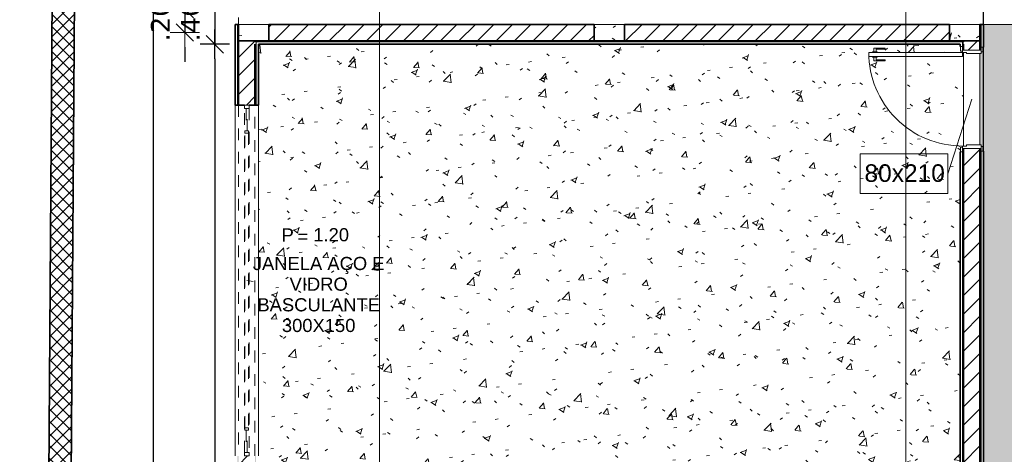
# Model space of a CAD drawing. Header units: millimetres. Extents: x -109 to 627, y -178 to 173.
# Tile 109 of 178: x 317.19 to 325.6, y -142.36 to -138.65. Entities that reach past the tile are written whole.
import ezdxf

# ---------------------------------------------------------------- set-up
doc = ezdxf.new("R2010")
doc.units = ezdxf.units.MM
doc.linetypes.add('Traço Curto', pattern=[0.00153, 0.001, -0.00053])
for name, color, linetype, lineweight in [('ARQ - ALVENARIA - OSSO', 2, 'Continuous', 35), ('ARQ - COTAS', 8, 'Continuous', 5), ('ARQ - DIVISORIA', 3, 'Continuous', 35), ('ARQ - JANELA', 2, 'Traço Curto', 5), ('ARQ - PAREDE VISTA', 4, 'Continuous', 9), ('ARQ - PAREDES_HACHURA', 9, 'Continuous', 35), ('ARQ - PAREDES_REVESTIMENTO', 3, 'Continuous', 35), ('ARQ - PILAR', 4, 'Continuous', 15), ('ARQ - PISO', 9, 'Continuous', 5), ('ARQ - PISO_HACHURA_SUPERFICIE', 9, 'Continuous', 5), ('ARQ - PORTA', 3, 'Continuous', 9), ('ARQ - PORTA_FOLHA', 3, 'Continuous', 20), ('ARQ - PORTA_GIRO', 1, 'Continuous', 5), ('ARQ - SIMBOLO_CORTE', 2, 'Continuous', 5), ('ARQ -SIMBOLO_PORTA', 2, 'Continuous', 9), ('ARQ -TEXTO_JANELA', 2, 'Continuous', 9)]:
    doc.layers.add(name, color=color, linetype=linetype, lineweight=lineweight)
doc.styles.add('Arial_2', font='arial.ttf', dxfattribs={"height": 0.15})
doc.styles.add('Arial_3', font='arial.ttf', dxfattribs={"height": 0.0015})
doc.styles.add('Arial_4', font='arial.ttf', dxfattribs={"height": 0.1125})
doc.styles.add('FNDE Texto Cota 0100', font='verdana.ttf', dxfattribs={"height": 0.16})
doc.dimstyles.new('FNDE 1-0100', dxfattribs={"dimscale": 2.5, "dimtxt": 0.16, "dimasz": 0.05, "dimexe": 0.15, "dimexo": 0.15, "dimgap": 0.05, "dimtad": 1, "dimzin": 4, "dimdsep": 46, "dimtxsty": 'FNDE Texto Cota 0100', "dimblk": 'tic', "dimcen": 0.15, "dimdle": 0.15, "dimse1": 1, "dimse2": 1, "dimclrd": 251, "dimclre": 251, "dimclrt": 256, "dimaunit": 1, "dimadec": 3, "dimazin": 0, "dimtfac": 1, "dimtix": 1, "dimtmove": 2, "dimatfit": 3, "dimldrblk": 'tic', "dimfxl": 0.15, "dimtvp": 1, "dimtolj": 1, "dimtzin": 0, "dimarcsym": 0})
pattern_1 = [(50, (316.12565, -147.12975), (0.5462905, -0.0472954), [0.056985, -0.628837]), (355, (316.12565, -147.12975), (-0.105401, 0.573222), [0.045988, -0.50287]), (100.451, (316.17164, -147.13375), (0.44084, 0.525572), [0.048987, -0.533862]), (46.184, (316.12565, -146.9778), (0.812912, -0.126028), [0.085978, -0.942756]), (96.636, (316.1936, -146.9878), (0.71181, 0.74206), [0.07298, -0.800793]), (351.184, (316.12565, -146.9778), (0.712045, 0.742424), [0.068982, -0.753805]), (21, (316.20163, -147.0158), (0.454867, -0.3062124), [0.056985, -0.628837]), (326, (316.20163, -147.0158), (0.185717, 0.552451), [0.045988, -0.50287]), (71.451, (316.2396, -147.0408), (0.64037, 0.245952), [0.048987, -0.533862]), (37.5, (316.12565, -147.12975), (0.0092036, 0.2540508), [0.0249935, -0.4718778, 0.0249935, -0.4848744, -0.5048692]), (37.5, (316.12565, -147.12975), (0.0092036, 0.2540508), [-1.006739, 0.0249935, -0.479876]), (7.5, (316.12565, -147.12975), (0.2004088, 0.3006604), [0.0249935, -0.265931, 0.0249935, -0.459881, -0.1919503]), (7.5, (316.12565, -147.12975), (0.2004088, 0.3006604), [-0.775799, 0.0249935, -0.166957]), (327.5, (315.9557, -147.12975), (0.4063776, -0.0170732), [0.0249935, -0.1649573, 0.0249935, -0.5688527, -0.7887957]), (327.5, (315.9557, -147.12975), (0.4063776, -0.0170732), [-0.784797, 0.0249935, -0.763802]), (317.5, (315.8797, -147.12975), (0.4438837, 0.075988), [0.0249935, -0.222942, 0.0249935, -0.369904, -0.559855]), (317.5, (315.8797, -147.12975), (0.4438837, 0.075988), [-0.641834, 0.024994, -0.534861])]
pattern_2 = [(45, (316.12565, -147.12975), (-0.0791755, 0.0791755), [])]

# ---------------------------------------------------------------- blocks, each defined once
blk = doc.blocks.new('POR_PM_GIRO_1FL - 80 x 210 cm Externa-6277260-NÍVEL 1')
at = {"layer": 'ARQ - PORTA'}
for p, q in [((-0.405, 0.095), (-0.445, 0.095)), ((-0.445, 0.095), (-0.445, 0.08)), ((-0.405, 0.08), (-0.405, 0.095)), ((0.445, 0.095), (0.405, 0.095)), ((0.405, 0.095), (0.405, 0.08)), ((0.445, 0.08), (0.445, 0.095)), ((-0.445, 0.08), (-0.405, 0.08)), ((-0.42, 0.08), (-0.42, -0.08)), ((-0.39, 0.08), (-0.405, 0.08)), ((-0.39, -0.045), (-0.39, 0.08)), ((0.39, 0.08), (0.39, -0.045)), ((0.405, 0.08), (0.39, 0.08)), ((0.405, 0.08), (0.445, 0.08)), ((0.42, -0.08), (0.42, 0.08)), ((-0.41, -0.08), (-0.45, -0.08)), ((-0.45, -0.08), (-0.45, -0.095)), ((-0.41, -0.095), (-0.41, -0.08)), ((-0.41, -0.08), (-0.4, -0.08)), ((-0.4, -0.08), (-0.4, -0.045)), ((-0.4, -0.045), (-0.39, -0.045)), ((0.39, -0.045), (0.4, -0.045)), ((0.4, -0.045), (0.4, -0.08)), ((0.4, -0.08), (0.41, -0.08)), ((0.45, -0.08), (0.41, -0.08)), ((0.41, -0.08), (0.41, -0.095)), ((0.45, -0.095), (0.45, -0.08)), ((-0.45, -0.095), (-0.41, -0.095)), ((0.41, -0.095), (0.45, -0.095)), ((-0.4275, -0.7393), (-0.4369, -0.7393)), ((-0.4369, -0.7393), (-0.4369, -0.8383)), ((-0.4275, -0.8183), (-0.4275, -0.7393)), ((-0.3375, -0.8183), (-0.3375, -0.7393)), ((-0.3375, -0.7393), (-0.3281, -0.7393)), ((-0.3281, -0.7393), (-0.3281, -0.8383)), ((-0.4369, -0.8383), (-0.4051, -0.8383)), ((-0.4051, -0.8183), (-0.4275, -0.8183)), ((-0.4051, -0.8073), (-0.4, -0.8073)), ((-0.4051, -0.8283), (-0.4051, -0.8073)), ((-0.4051, -0.8492), (-0.4051, -0.8283)), ((-0.3599, -0.8073), (-0.365, -0.8073)), ((-0.3599, -0.8283), (-0.3599, -0.8073)), ((-0.3599, -0.8183), (-0.3375, -0.8183)), ((-0.3599, -0.8492), (-0.3599, -0.8283)), ((-0.3281, -0.8383), (-0.3599, -0.8383)), ((-0.4, -0.8492), (-0.4051, -0.8492)), ((-0.365, -0.8492), (-0.3599, -0.8492))]:
    blk.add_line(p, q, dxfattribs=at)
at = {"layer": 'ARQ - PORTA_FOLHA'}
for p, q in [((-0.365, -0.08), (-0.4, -0.08)), ((-0.4, -0.08), (-0.4, -0.88)), ((-0.365, -0.88), (-0.365, -0.08)), ((-0.4, -0.88), (-0.365, -0.88))]:
    blk.add_line(p, q, dxfattribs=at)
at = {"layer": 'ARQ - PORTA_GIRO'}
blk.add_arc((-0.4, -0.0805), 0.8, 270.03224, 0.03224, dxfattribs=at)
blk = doc.blocks.new('JANELA BASCULANTE PRÁTICA DE REVIT - JANELA AÇO E VIDRO BASCULANTE 300X150-V6-NÍVEL 1')
at = {"layer": 'ARQ - JANELA'}
for p, q in [((-1.47, 0.02), (-1.5, 0.02)), ((-1.5, 0.02), (-1.5, -0.02)), ((1.5, 0.07), (-1.499, 0.07)), ((-1.47, -0.02), (-1.47, 0.02)), ((-1.47, 0.02), (1.47, 0.02)), ((-1.28, 0.005), (-1.47, 0.005)), ((-1.47, 0.005), (-1.47, -0.005)), ((-1.26, 0.015), (-1.28, 0.015)), ((-1.28, 0.015), (-1.28, -0.015)), ((-1.28, -0.005), (-1.28, 0.005)), ((-1.26, -0.015), (-1.26, 0.015)), ((-1.26, 0.015), (1.26, 0.015)), ((1.28, 0.015), (1.26, 0.015)), ((1.26, 0.015), (1.26, -0.015)), ((1.28, -0.015), (1.28, 0.015)), ((1.47, 0.005), (1.28, 0.005)), ((1.28, 0.005), (1.28, -0.005)), ((1.5, 0.02), (1.47, 0.02)), ((1.47, 0.02), (1.47, -0.02)), ((1.47, -0.005), (1.47, 0.005)), ((1.5, -0.02), (1.5, 0.02)), ((-1.5, -0.02), (-1.47, -0.02)), ((-1.4999, -0.07), (1.5, -0.07)), ((-1.47, -0.005), (-1.28, -0.005)), ((1.47, -0.02), (-1.47, -0.02)), ((-1.28, -0.015), (-1.26, -0.015)), ((1.26, -0.015), (-1.26, -0.015)), ((1.26, -0.015), (1.28, -0.015)), ((1.28, -0.005), (1.47, -0.005)), ((1.47, -0.02), (1.5, -0.02))]:
    blk.add_line(p, q, dxfattribs=at)
blk = doc.blocks.new('Identificador de Porta - Legal-790717-NÍVEL 1')
at = {"layer": 'ARQ -SIMBOLO_PORTA'}
for p, q in [((-0.00575, -0.0037), (-0.00575, 0.00083)), ((-0.00575, 0.00083), (0.00425, 0.00083)), ((0.00425, 0.00083), (0.00425, -0.0037)), ((0.00425, -0.0037), (-0.00575, -0.0037))]:
    blk.add_line(p, q, dxfattribs=at)
blk = doc.blocks.new('Identificação de Janela - Modelo 1-6080617-NÍVEL 1')
at = {"layer": 'ARQ -TEXTO_JANELA', "char_height": 0.0015, "attachment_point": 1, "style": 'Arial_3'}
for s, insert, width in [('P', (-0.00449, 0.00572), 0.0016835), ('=', (-0.00267, 0.00556), 0.0015232)]:
    blk.add_mtext(s, dxfattribs=dict(at, insert=insert, width=width))
blk = doc.blocks.new('tic')
at = {"color": 251}
for p, q in [((0, -1), (0, 1)), ((-1, 0), (1, 0))]:
    blk.add_line(p, q, dxfattribs=at)
blk.add_line((-0.6, -0.6), (0.6, 0.6))
blk = doc.blocks.new('*D385')
at = {"layer": 'ARQ - COTAS', "color": 251, "lineweight": -2, "transparency": 16777216}
for p, q in [((318.598, -138.4349), (318.598, -138.3099)), ((318.598, -138.5599), (318.598, -138.7598)), ((318.598, -138.8848), (318.598, -139.0098))]:
    blk.add_line(p, q, dxfattribs=at)
at = {"layer": 'Defpoints', "color": 0, "transparency": 16777216}
for p in [(318.778, -138.5599), (318.598, -138.7598), (318.778, -138.7598)]:
    blk.add_point(p, dxfattribs=at)
at = {"layer": 'ARQ - COTAS', "color": 251, "lineweight": -2, "transparency": 16777216, "xscale": 0.125, "yscale": 0.125, "zscale": 0.125}
for p, rotation in [((318.598, -138.5599), 270), ((318.598, -138.7598), 90)]:
    blk.add_blockref('tic', p, dxfattribs=dict(at, rotation=rotation))
at = {"layer": 'ARQ - COTAS', "transparency": 16777216, "insert": (318.3897, -138.6599), "char_height": 0.16, "width": 3.985871, "attachment_point": 5, "rotation": 90, "style": 'FNDE Texto Cota 0100'}
blk.add_mtext('\\A1;.20', dxfattribs=at)
blk = doc.blocks.new('*D397')
at = {"color": 251, "lineweight": -2, "transparency": 16777216}
for p, q in [((318.855, -138.3349), (318.855, -138.2099)), ((318.855, -138.4599), (318.855, -138.8598)), ((318.855, -138.9848), (318.855, -139.1098))]:
    blk.add_line(p, q, dxfattribs=at)
at = {"layer": 'Defpoints', "color": 0, "transparency": 16777216}
for p in [(319.2272, -138.4599), (318.855, -138.8598), (319.2272, -138.8598)]:
    blk.add_point(p, dxfattribs=at)
at = {"color": 251, "lineweight": -2, "transparency": 16777216, "xscale": 0.125, "yscale": 0.125, "zscale": 0.125}
for p, rotation in [((318.855, -138.4599), 270), ((318.855, -138.8598), 90)]:
    blk.add_blockref('tic', p, dxfattribs=dict(at, rotation=rotation))
at = {"transparency": 16777216, "insert": (318.6467, -138.6599), "char_height": 0.16, "attachment_point": 5, "rotation": 90, "style": 'FNDE Texto Cota 0100'}
blk.add_mtext('\\A1;.40', dxfattribs=at)
blk = doc.blocks.new('*D398')
at = {"color": 251, "lineweight": -2, "transparency": 16777216}
blk.add_line((318.855, -138.9848), (318.855, -147.1326), dxfattribs=at)
at = {"layer": 'Defpoints', "color": 0, "transparency": 16777216}
for p in [(319.2272, -138.8598), (318.855, -147.2576), (319.2272, -147.2576)]:
    blk.add_point(p, dxfattribs=at)
at = {"color": 251, "lineweight": -2, "transparency": 16777216, "xscale": 0.125, "yscale": 0.125, "zscale": 0.125}
for p, rotation in [((318.855, -138.8598), 90), ((318.855, -147.2576), 270)]:
    blk.add_blockref('tic', p, dxfattribs=dict(at, rotation=rotation))
at = {"transparency": 16777216, "insert": (318.6463, -143.0587), "char_height": 0.16, "attachment_point": 5, "rotation": 90, "style": 'FNDE Texto Cota 0100'}
blk.add_mtext('\\A1;8.40', dxfattribs=at)
blk = doc.blocks.new('*D408')
at = {"color": 251, "lineweight": -2, "transparency": 16777216}
blk.add_line((318.3301, -173.1259), (318.3301, -129.9872), dxfattribs=at)
at = {"layer": 'Defpoints', "color": 0, "transparency": 16777216}
for p in [(318.3301, -129.8622), (319.0273, -129.8622), (319.0273, -173.2509)]:
    blk.add_point(p, dxfattribs=at)
at = {"color": 251, "lineweight": -2, "transparency": 16777216, "xscale": 0.125, "yscale": 0.125, "zscale": 0.125}
for p, rotation in [((318.3301, -129.8622), 90), ((318.3301, -173.2509), 270)]:
    blk.add_blockref('tic', p, dxfattribs=dict(at, rotation=rotation))
at = {"transparency": 16777216, "insert": (318.1218, -151.5565), "char_height": 0.16, "attachment_point": 5, "rotation": 90, "style": 'FNDE Texto Cota 0100'}
blk.add_mtext('\\A1;43.39', dxfattribs=at)

msp = doc.modelspace()

# ---------------------------------------------------------------- hatches: boundary and pattern name
at = {"layer": 'ARQ - PAREDES_HACHURA'}
h = msp.add_hatch(dxfattribs=at)
h.set_pattern_fill('DIAGONAL  CRUZADA - 1MM', color=256, scale=0.999741, style=0, pattern_type=2)
h.set_pattern_definition([(45, (316.125654, -147.12975), (-0.05301928, 0.05301928), []), (135, (316.125654, -147.12975), (-0.05301928, -0.05301928), [])])
h.paths.add_polyline_path([(317.37615, -176.62597), (317.74138, -126.64047), (317.55143, -126.63881), (317.1862, -176.62458)], flags=0)
h = msp.add_hatch(color=256, dxfattribs=at)
h.paths.add_polyline_path([(319.05725, -173.22092), (319.05725, -172.5311), (319.04725, -172.5311), (319.04725, -173.22092)], flags=0)
h.paths.add_polyline_path([(319.05725, -169.5319), (319.05725, -168.17225), (319.04725, -168.17225), (319.04725, -169.5319)], flags=0)
h.paths.add_polyline_path([(319.05725, -165.17269), (319.05717, -163.93301), (319.04725, -163.93333), (319.04725, -165.17269)], flags=0)
h.paths.add_polyline_path([(319.04725, -160.93379), (319.05725, -160.93379), (319.05725, -159.57506), (319.04725, -159.57506), (319.04725, -160.38425)], flags=0)
h.paths.add_polyline_path([(319.05725, -156.57583), (319.05725, -155.88541), (319.05725, -146.7378), (319.04725, -146.7378), (319.04725, -156.57583)], flags=0)
h.paths.add_polyline_path([(319.05725, -143.73759), (319.05725, -142.37794), (319.04725, -142.37794), (319.04725, -143.73759)], flags=0)
h.paths.add_polyline_path([(319.04725, -139.37969), (319.05725, -139.37969), (319.05725, -138.68987), (319.04725, -138.68987), (319.04725, -138.85982)], flags=0)
h = msp.add_hatch(dxfattribs=at)
h.set_pattern_fill('FP_6', color=256, scale=0.999741, style=0, pattern_type=2)
h.set_pattern_definition(pattern_2)
h.paths.add_polyline_path([(319.31718, -138.82983), (322.09646, -138.82983), (322.09646, -138.68987), (319.31718, -138.68987)], flags=0)
h = msp.add_hatch(dxfattribs=at)
h.set_pattern_fill('FP_6', color=256, scale=0.999741, style=0, pattern_type=2)
h.set_pattern_definition(pattern_2)
h.paths.add_polyline_path([(325.13568, -138.82983), (325.13568, -138.68987), (322.3564, -138.68987), (322.3564, -138.82983), (325.02293, -138.82983)], flags=0)
for points in [[(325.40561, -138.88481), (325.40561, -138.68987), (325.39561, -138.68987), (325.39561, -138.88481)], [(325.25565, -138.83983), (325.25565, -138.82983), (319.19722, -138.82983), (319.19722, -138.83983), (325.24565, -138.83983)], [(325.25565, -138.87982), (325.25565, -138.83983), (325.24565, -138.84054), (325.24565, -138.87982)], [(325.25565, -147.27764), (325.25565, -139.77958), (325.24565, -139.77958), (325.24565, -147.27764)], [(325.39561, -148.89222), (325.40561, -148.89222), (325.40561, -139.77458), (325.39561, -139.77458), (325.39561, -147.4276)]]:
    msp.add_hatch(color=256, dxfattribs=at).paths.add_polyline_path(points, flags=0)
h = msp.add_hatch(dxfattribs=at)
h.set_pattern_fill('FP_6', color=256, scale=0.999741, style=0, pattern_type=2)
h.set_pattern_definition(pattern_2)
h.paths.add_polyline_path([(319.10724, -142.92877), (319.19722, -142.92877), (319.19722, -142.37891), (319.05725, -142.37891), (319.05725, -142.92877)], flags=0)
h.paths.add_polyline_path([(319.05725, -139.37969), (319.19722, -139.37969), (319.19722, -138.82983), (319.05725, -138.82983)], flags=0)
h = msp.add_hatch(color=256, dxfattribs=at)
h.paths.add_polyline_path([(319.20721, -147.27764), (319.20721, -146.73778), (319.19722, -146.73778), (319.19722, -147.27764), (319.2026, -147.27764)], flags=0)
h.paths.add_polyline_path([(319.20721, -143.73928), (319.20721, -142.37885), (319.19722, -142.37891), (319.19722, -143.73928)], flags=0)
h.paths.add_polyline_path([(319.19722, -139.37969), (319.20721, -139.37969), (319.20721, -138.83983), (319.19722, -138.83984), (319.19722, -138.85982)], flags=0)
h = msp.add_hatch(dxfattribs=at)
h.set_pattern_fill('FP_6', color=256, scale=0.999741, style=0, pattern_type=2)
h.set_pattern_definition(pattern_2)
h.paths.add_polyline_path([(325.39561, -142.92877), (325.39561, -139.74959), (325.25565, -139.74959), (325.25565, -142.92877)], flags=0)
h.paths.add_polyline_path([(325.25565, -138.90981), (325.39561, -138.90981), (325.39561, -138.82983), (325.25565, -138.82983), (325.25565, -138.85982)], flags=0)
at = {"layer": 'ARQ - PILAR'}
h = msp.add_hatch(dxfattribs=at)
h.set_pattern_fill('FP_1', color=256, scale=0.999741, style=0, pattern_type=2)
h.set_pattern_definition(pattern_1)
h.paths.add_polyline_path([(319.19722, -138.82983), (319.31718, -138.82983), (319.31718, -138.68987), (319.05725, -138.68987), (319.05725, -138.82983)], flags=0)
h = msp.add_hatch(dxfattribs=at)
h.set_pattern_fill('FP_1', color=256, scale=0.999741, style=0, pattern_type=2)
h.set_pattern_definition(pattern_1)
h.paths.add_polyline_path([(322.3564, -138.82983), (322.3564, -138.68987), (322.09646, -138.68987), (322.09646, -138.82983)], flags=0)
h = msp.add_hatch(dxfattribs=at)
h.set_pattern_fill('FP_1', color=256, scale=0.999741, style=0, pattern_type=2)
h.set_pattern_definition(pattern_1)
h.paths.add_polyline_path([(325.25565, -138.82983), (325.39561, -138.82983), (325.39561, -138.68987), (325.13568, -138.68987), (325.13568, -138.82983)], flags=0)
at = {"layer": 'ARQ - PISO_HACHURA_SUPERFICIE'}
h = msp.add_hatch(dxfattribs=at)
h.set_pattern_fill('FP_1', color=256, scale=0.999741, style=0, pattern_type=2)
h.set_pattern_definition(pattern_1)
h.paths.add_polyline_path([(325.4256, -173.22092), (327.62503, -173.22092), (327.62503, -172.931), (327.79499, -172.931), (327.79499, -169.01201), (327.62503, -169.01201), (327.62503, -168.69209), (327.79499, -168.69209), (327.79499, -164.71312), (327.62503, -164.71312), (327.62503, -164.39321), (327.79499, -164.39321), (327.79499, -160.41424), (327.62503, -160.41424), (327.62503, -160.09432), (327.79499, -160.09432), (327.79499, -156.11535), (327.62503, -156.11535), (327.62503, -155.79543), (327.79499, -155.79543), (327.79499, -151.81647), (327.62503, -151.81647), (327.62503, -151.49655), (327.79499, -151.49655), (327.79499, -147.51758), (327.62503, -147.51758), (327.62503, -147.19766), (327.79499, -147.19766), (327.79499, -143.21869), (327.62503, -143.21869), (327.62503, -142.89878), (327.79499, -142.89878), (327.79499, -138.97979), (327.62503, -138.97979), (327.62503, -138.68987), (325.4256, -138.68987), (325.4256, -138.88481), (325.4206, -138.88481), (325.4206, -138.9248), (325.40561, -138.9248), (325.40561, -138.9398), (325.39561, -138.9398), (325.39561, -139.7196), (325.40561, -139.7196), (325.40561, -139.73459), (325.4206, -139.73459), (325.4206, -139.77458), (325.4256, -139.77458), (325.4256, -148.89222), (325.4206, -148.89222), (325.4206, -148.90222), (325.4456, -148.90222), (325.4456, -149.752), (325.4206, -149.752), (325.4206, -149.78199), (325.4256, -149.78199), (325.4256, -150.64177), (325.4206, -150.64177), (325.4206, -150.65177), (325.4456, -150.65177), (325.4456, -151.50155), (325.4206, -151.50155), (325.4206, -151.53154), (325.4256, -151.53154), (325.4256, -151.78147), (325.4206, -151.78147), (325.4206, -151.79147), (325.4456, -151.79147), (325.4456, -152.64125), (325.4206, -152.64125), (325.4206, -152.67124), (325.4256, -152.67124), (325.4256, -153.56101), (325.4206, -153.56101), (325.4206, -153.57101), (325.4456, -153.57101), (325.4456, -154.42079), (325.4206, -154.42079), (325.4206, -154.45078), (325.4256, -154.45078), (325.4256, -163.53843), (325.4206, -163.53843), (325.4206, -163.57842), (325.40561, -163.57842), (325.40561, -163.59341), (325.39561, -163.59341), (325.39561, -164.37321), (325.40561, -164.37321), (325.40561, -164.38821), (325.4206, -164.38821), (325.4206, -164.4282), (325.4256, -164.4282), (325.4256, -164.67813), (325.4206, -164.67859), (325.4206, -164.71812), (325.40561, -164.71812), (325.40561, -164.73312), (325.39561, -164.73312), (325.39561, -165.51292), (325.40561, -165.51292), (325.40561, -165.52791), (325.4206, -165.52791), (325.4206, -165.5679), (325.4256, -165.5679), (325.4256, -173.21747)], flags=0)
h.paths.add_polyline_path([(325.39561, -165.5679), (325.40561, -165.5679), (325.40561, -165.54291), (325.39561, -165.54291)], flags=0)
h.paths.add_polyline_path([(325.40561, -164.70313), (325.40561, -164.67813), (325.39561, -164.67859), (325.39561, -164.70313)], flags=0)
h.paths.add_polyline_path([(325.39561, -164.4282), (325.40561, -164.42735), (325.40561, -164.40321), (325.39561, -164.40321), (325.39561, -164.42774)], flags=0)
h.paths.add_polyline_path([(325.39561, -163.56342), (325.40561, -163.56342), (325.40561, -163.53843), (325.39561, -163.53843)], flags=0)
h.paths.add_polyline_path([(325.40561, -154.45078), (325.40561, -154.42579), (325.39561, -154.42579), (325.39561, -154.45078)], flags=0)
h.paths.add_polyline_path([(325.40561, -153.57101), (325.40561, -153.56101), (325.39561, -153.56101), (325.39561, -153.57101)], flags=0)
h.paths.add_polyline_path([(325.40561, -152.67124), (325.40561, -152.64625), (325.39561, -152.64625), (325.39561, -152.67124)], flags=0)
h.paths.add_polyline_path([(325.40561, -151.79147), (325.40561, -151.78147), (325.39561, -151.78147), (325.39561, -151.79147)], flags=0)
h.paths.add_polyline_path([(325.40561, -151.53154), (325.40561, -151.50655), (325.39561, -151.50655), (325.39561, -151.53154)], flags=0)
h.paths.add_polyline_path([(325.40561, -150.65177), (325.40561, -150.64177), (325.39561, -150.64177), (325.39561, -150.65177)], flags=0)
h.paths.add_polyline_path([(325.40561, -149.78199), (325.40561, -149.757), (325.39561, -149.757), (325.39561, -149.78199)], flags=0)
h.paths.add_polyline_path([(325.39561, -148.90222), (325.40561, -148.90222), (325.40561, -148.89222), (325.39561, -148.89222)], flags=0)
h.paths.add_polyline_path([(325.39561, -139.77458), (325.40561, -139.77458), (325.40561, -139.74959), (325.39561, -139.74959)], flags=0)
h.paths.add_polyline_path([(325.40561, -138.90981), (325.40561, -138.88481), (325.39561, -138.88481), (325.39561, -138.90981)], flags=0)
h = msp.add_hatch(dxfattribs=at)
h.set_pattern_fill('FP_1', color=256, scale=0.999741, style=0, pattern_type=2)
h.set_pattern_definition(pattern_1)
h.paths.add_polyline_path([(319.22721, -147.25765), (325.22565, -147.25765), (325.22565, -139.77958), (325.23065, -139.77958), (325.23065, -139.73959), (325.24565, -139.73959), (325.24565, -139.7296), (325.25565, -139.7296), (325.25565, -138.9298), (325.24565, -138.9298), (325.24565, -138.91981), (325.23065, -138.91981), (325.23065, -138.87982), (325.22565, -138.87982), (325.22565, -138.85982), (319.22721, -138.85982), (319.22721, -146.73778)], flags=0)
h.paths.add_polyline_path([(325.24565, -139.77958), (325.25565, -139.77958), (325.25565, -139.74959), (325.24565, -139.74959)], flags=0)
h.paths.add_polyline_path([(325.12068, -138.96479), (324.44586, -138.96479), (324.44586, -138.9298), (325.24565, -138.9298), (325.24565, -138.96479), (325.13568, -138.96479)], flags=0)
h.paths.add_polyline_path([(325.25565, -138.90981), (325.25565, -138.87982), (325.24565, -138.87982), (325.24565, -138.90981)], flags=0)

# ---------------------------------------------------------------- linework, layer by layer
msp.add_lwpolyline([(342.62115, -136.26049), (342.62115, -138.65987), (327.79499, -138.62988), (327.79499, -173.25091), (325.4256, -173.25091), (325.4256, -136.26049), (342.62115, -136.26049)])
at = {"layer": 'ARQ - ALVENARIA - OSSO'}
for p, q in [((317.55143, -126.63881), (317.1862, -176.62458)), ((317.37615, -176.62597), (317.73999, -126.83042)), ((322.09646, -138.68987), (319.31718, -138.68987)), ((319.31718, -138.68987), (319.31718, -138.82983)), ((322.09646, -138.82983), (322.09646, -138.68987)), ((325.13568, -138.68987), (322.3564, -138.68987)), ((322.3564, -138.68987), (322.3564, -138.82983)), ((325.13568, -138.82983), (325.13568, -138.68987)), ((319.19722, -138.82983), (319.05725, -138.82983)), ((319.05725, -138.82983), (319.05725, -139.37969)), ((319.19722, -138.82983), (319.19722, -138.83983)), ((319.19722, -139.37969), (319.19722, -138.85982)), ((319.31718, -138.82983), (322.09646, -138.82983)), ((322.3564, -138.82983), (325.13568, -138.82983)), ((325.39561, -138.82983), (325.25565, -138.82983)), ((325.25565, -138.83983), (325.25565, -138.82983)), ((325.25565, -138.85982), (325.25565, -138.90981)), ((325.39561, -138.90981), (325.39561, -138.82983)), ((319.05725, -139.37969), (319.10724, -139.37969)), ((319.14723, -139.37969), (319.19722, -139.37969)), ((325.25565, -139.74959), (325.25565, -142.92877)), ((325.39561, -142.92877), (325.39561, -139.74959))]:
    msp.add_line(p, q, dxfattribs=at)
at = {"layer": 'ARQ - DIVISORIA'}
for p, q in [((319.05725, -138.68987), (319.04725, -138.68987)), ((319.05725, -138.82983), (319.05725, -138.68987)), ((325.40561, -138.68987), (325.39561, -138.68987)), ((325.39561, -138.68987), (325.39561, -138.82983)), ((325.25565, -138.82983), (319.19722, -138.82983)), ((325.24565, -138.87982), (325.25565, -138.87982)), ((325.39561, -138.88481), (325.40561, -138.88481)), ((319.04725, -139.37969), (319.05725, -139.37969)), ((319.19722, -139.37969), (319.20721, -139.37969)), ((325.25565, -139.77958), (325.24565, -139.77958)), ((325.40561, -139.77458), (325.39561, -139.77458))]:
    msp.add_line(p, q, dxfattribs=at)
at = {"layer": 'ARQ - PAREDE VISTA'}
for p, q in [((319.04725, -139.37969), (319.04725, -138.68987)), ((325.40561, -138.68987), (325.40561, -138.88481)), ((325.24565, -138.83983), (319.20721, -138.83983)), ((319.20721, -138.83983), (319.20721, -139.37969)), ((325.24565, -138.83983), (325.24565, -138.87982)), ((319.02726, -142.37794), (319.02726, -139.37969)), ((319.22721, -139.37969), (319.22721, -142.37885)), ((325.24565, -147.27764), (325.24565, -139.77958)), ((325.40561, -139.77458), (325.40561, -148.89222))]:
    msp.add_line(p, q, dxfattribs=at)
at = {"layer": 'ARQ - PAREDES_REVESTIMENTO'}
for p, q in [((319.02726, -138.68987), (319.02726, -139.37969)), ((319.04725, -138.68987), (319.02726, -138.68987)), ((325.4256, -138.68987), (325.40561, -138.68987)), ((325.4256, -138.88481), (325.4256, -138.68987)), ((319.22721, -138.85982), (325.22565, -138.85982)), ((319.22721, -139.37969), (319.22721, -138.85982)), ((325.22565, -138.85982), (325.22565, -138.87982)), ((325.22565, -138.87982), (325.23065, -138.87982)), ((325.4206, -138.88481), (325.4256, -138.88481)), ((319.02726, -139.37969), (319.04725, -139.37969)), ((319.20721, -139.37969), (319.22721, -139.37969)), ((325.22565, -139.77958), (325.22565, -147.25765)), ((325.23065, -139.77958), (325.22565, -139.77958)), ((325.4256, -139.77458), (325.4206, -139.77458)), ((325.4256, -148.89222), (325.4256, -139.77458))]:
    msp.add_line(p, q, dxfattribs=at)
at = {"layer": 'ARQ - PILAR'}
for p, q in [((319.31718, -138.68987), (319.05725, -138.68987)), ((319.05725, -138.68987), (319.05725, -138.82983)), ((319.31718, -138.82983), (319.31718, -138.68987)), ((322.3564, -138.68987), (322.09646, -138.68987)), ((322.09646, -138.68987), (322.09646, -138.82983)), ((322.3564, -138.82983), (322.3564, -138.68987)), ((325.39561, -138.68987), (325.13568, -138.68987)), ((325.13568, -138.68987), (325.13568, -138.82983)), ((325.39561, -138.82983), (325.39561, -138.68987)), ((319.05725, -138.82983), (319.31718, -138.82983)), ((322.09646, -138.82983), (322.3564, -138.82983)), ((325.13568, -138.82983), (325.39561, -138.82983))]:
    msp.add_line(p, q, dxfattribs=at)
at = {"layer": 'ARQ - PISO'}
for p, q in [((319.05725, -138.68987), (319.05725, -138.62988)), ((327.62503, -138.68987), (325.4256, -138.68987)), ((325.25565, -139.7296), (325.25565, -138.9298)), ((325.39561, -139.7196), (325.39561, -138.9398))]:
    msp.add_line(p, q, dxfattribs=at)
at = {"layer": 'ARQ - SIMBOLO_CORTE'}
for p, q in [((320.26379, -128.91958), (320.26379, -175.19467)), ((324.76256, -128.91958), (324.76256, -175.19467))]:
    msp.add_line(p, q, dxfattribs=at)
at = {"layer": 'ARQ -SIMBOLO_PORTA'}
msp.add_line((325.32563, -139.3297), (325.12262, -139.96674), dxfattribs=at)
at = {"layer": 'ARQ -TEXTO_JANELA'}
msp.add_line((319.12723, -140.8793), (319.18179, -140.88764), dxfattribs=at)

# ---------------------------------------------------------------- block references
at = {"layer": 'ARQ - JANELA', "xscale": 0.9997410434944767, "yscale": 0.9997410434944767, "zscale": 0.9997410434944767, "rotation": 89.99999999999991}
msp.add_blockref('JANELA BASCULANTE PRÁTICA DE REVIT - JANELA AÇO E VIDRO BASCULANTE 300X150-V6-NÍVEL 1', (319.12723, -140.8793), dxfattribs=at)
at = {"layer": 'ARQ - PORTA', "xscale": 0.9997410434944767, "yscale": 0.9997410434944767, "zscale": 0.9997410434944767, "rotation": 269.9999999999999}
msp.add_blockref('POR_PM_GIRO_1FL - 80 x 210 cm Externa-6277260-NÍVEL 1', (325.32563, -139.3297), dxfattribs=at)
at = {"layer": 'ARQ -SIMBOLO_PORTA', "xscale": 74.98057826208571, "yscale": 74.98057826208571, "zscale": 74.98057826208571}
msp.add_blockref('Identificador de Porta - Legal-790717-NÍVEL 1', (324.80371, -139.85916), dxfattribs=at)
at = {"layer": 'ARQ -TEXTO_JANELA', "xscale": 74.98057826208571, "yscale": 74.98057826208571, "zscale": 74.98057826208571}
msp.add_blockref('Identificação de Janela - Modelo 1-6080617-NÍVEL 1', (319.76207, -140.86261), dxfattribs=at)

# ---------------------------------------------------------------- texts
at = {"layer": 'ARQ -SIMBOLO_PORTA', "insert": (324.75235, -139.88601), "char_height": 0.149961, "width": 0.8224899, "attachment_point": 2, "line_spacing_factor": 0.941778, "style": 'Arial_2'}
msp.add_mtext('80x210', dxfattribs=at)
at = {"layer": 'ARQ -TEXTO_JANELA', "line_spacing_factor": 0.941778, "style": 'Arial_4'}
for s, insert, char_height, width, attachment_point in [('1.20', (320.00193, -140.43169), 0.112471, 0.3662711, 3), ('JANELA AÇO E\\PVIDRO\\PBASCULANTE\\P300X150', (319.74233, -140.6773), 0.1124709, 1.3452891, 2)]:
    msp.add_mtext(s, dxfattribs=dict(at, insert=insert, char_height=char_height, width=width, attachment_point=attachment_point))

# ---------------------------------------------------------------- dimensions: what is measured, and where the dimension line sits
for base, p1, p2, picture, middle in [((318.33012, -129.86215), (319.02726, -173.25091), (319.02726, -129.86215), '*D408', (318.12179, -151.55653)), ((318.85498, -138.85982), (319.22721, -138.45992), (319.22721, -138.85982), '*D397', (318.6467, -138.65987)), ((318.85498, -147.25765), (319.22721, -138.85982), (319.22721, -147.25765), '*D398', (318.64633, -143.05873))]:
    dim = msp.add_linear_dim(base=base, p1=p1, p2=p2, angle=90, dimstyle='FNDE 1-0100')
    dim.commit()
    dim.dimension.update_dxf_attribs({"geometry": picture, "text_midpoint": middle})
at = {"layer": 'ARQ - COTAS'}
dim = msp.add_linear_dim(base=(318.59801, -138.75985), p1=(318.77797, -138.5599), p2=(318.77797, -138.75985), angle=90, dimstyle='FNDE 1-0100', dxfattribs=at)
dim.commit()
dim.dimension.update_dxf_attribs({"geometry": '*D385', "text_midpoint": (318.38968, -138.65987)})

doc.saveas('drawing.dxf')
